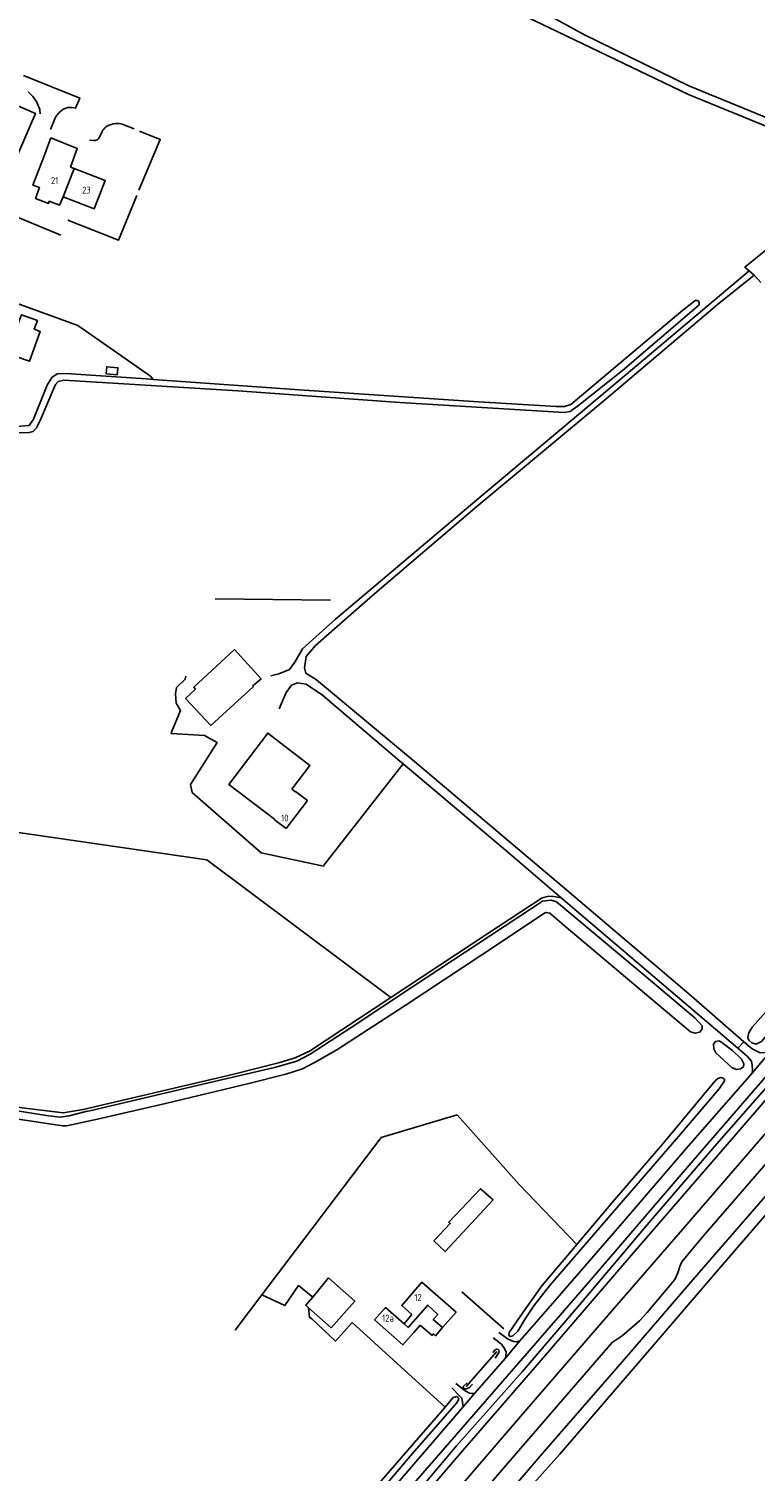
# Model space of a CAD drawing. Header units: metres. Extents: x 226218 to 240385, y 439369 to 449677.
# Tile 111 of 256: x 231044 to 231307, y 442100 to 442622. Entities that reach past the tile are written whole.
import ezdxf

# ---------------------------------------------------------------- set-up
doc = ezdxf.new("R2010")
doc.units = ezdxf.units.M
doc.header["$MEASUREMENT"] = 0
for name, color, linetype in [('DAKRAND', 4, 'Continuous'), ('DAKRAND-BYG', 4, 'Continuous'), ('HEG', 253, 'Continuous'), ('HEK', 253, 'Continuous'), ('HOOFDGEBOUW', 4, 'Continuous'), ('HOUTWAL', 253, 'Continuous'), ('HUISNUMMER', 253, 'Continuous'), ('INSTEEKSLOOT', 153, 'Continuous'), ('KANTVERH', 253, 'Continuous'), ('MIDSLTGREPPEL', 253, 'Continuous'), ('OVERIGEAFSCH', 253, 'Continuous'), ('RASTER', 253, 'Continuous'), ('TUSSENMUUR', 253, 'Continuous')]:
    doc.layers.add(name, color=color, linetype=linetype)
doc.styles.get("Standard").update_dxf_attribs({"font": 'iso.shx'})

msp = doc.modelspace()

# ---------------------------------------------------------------- linework, layer by layer
at = {"layer": 'DAKRAND'}
for p, q in [((231179.97, 442153.66), (231182.86, 442157.07)), ((231183.54, 442150.51), (231185.84, 442153.24))]:
    msp.add_line(p, q, dxfattribs=at)
for points in [[(231049.52, 442576.13), (231052.11, 442582.96), (231061.66, 442579.2), (231059.22, 442572.41)], [(231056.55, 442561.67), (231055.28, 442558.68), (231051.54, 442560.06), (231051.25, 442559.28), (231046.59, 442561.1), (231047.93, 442564.98)], [(231031.28, 442506.31), (231035.32, 442517.58), (231040.28, 442515.8), (231041.41, 442518.95), (231047.21, 442516.88), (231046.08, 442513.71), (231048.24, 442512.94), (231044.36, 442502.11), (231039.77, 442503.75), (231039.62, 442503.32), (231031.28, 442506.31)]]:
    msp.add_lwpolyline(points, dxfattribs=at)
at = {"layer": 'DAKRAND-BYG'}
msp.add_line((231145.35, 442159.52), (231153.63, 442152.23), dxfattribs=at)
for points in [[(231039.98, 442576.74), (231027.53, 442582.29), (231033.94, 442597.28), (231046.52, 442591.85), (231039.98, 442576.74)], [(231076.16, 442497.2), (231072.15, 442497.52), (231072.35, 442500.13), (231076.36, 442499.8), (231076.16, 442497.2)], [(231104.45, 442383.43), (231103.88, 442384.18), (231118.55, 442397.73), (231128.24, 442387.14), (231125.23, 442384.59), (231125.44, 442384.37), (231110, 442370.28), (231100.87, 442380.04), (231104.45, 442383.43)], [(231212.24, 442198.51), (231207.64, 442202.6), (231196.2, 442190.43), (231196.69, 442190), (231190.77, 442183.69), (231194.92, 442179.83), (231212.24, 442198.51)], [(231153.63, 442152.23), (231162.18, 442161.91), (231152.69, 442170.28), (231146.9, 442163.39)], [(231146.9, 442163.39), (231144.37, 442160.38), (231145.35, 442159.52)]]:
    msp.add_lwpolyline(points, dxfattribs=at)
at = {"layer": 'HEG'}
for p, q in [((231077.9, 442587.93), (231082.26, 442586.22)), ((231066.08, 442582.22), (231067.71, 442581.99)), ((231069.41, 442582.74), (231070.65, 442585.27)), ((231055.69, 442547.78), (231035.3, 442556.2))]:
    msp.add_line(p, q, dxfattribs=at)
for points in [[(231070.65, 442585.27), (231070.92, 442585.75), (231071.23, 442586.19), (231071.61, 442586.58), (231072.03, 442586.93), (231072.49, 442587.22)], [(231072.49, 442587.22), (231073.21, 442587.56), (231073.96, 442587.84), (231074.74, 442588.04), (231075.53, 442588.17), (231076.33, 442588.22)], [(231076.33, 442588.22), (231076.86, 442588.16), (231077.38, 442588.07), (231077.9, 442587.93)], [(231067.71, 442581.99), (231068.09, 442582.02), (231068.46, 442582.11), (231068.81, 442582.27), (231069.13, 442582.48), (231069.41, 442582.74)], [(231084.2, 442585.39), (231091.68, 442582.46), (231083.94, 442564.12)], [(231083.27, 442562.14), (231076.62, 442546.01), (231058.26, 442553.22)]]:
    msp.add_lwpolyline(points, dxfattribs=at)
at = {"layer": 'HEK'}
msp.add_lwpolyline([(231089.2, 442495.57), (231088.12, 442496.7), (231061.81, 442515.11)], dxfattribs=at)
at = {"layer": 'HOOFDGEBOUW'}
for p, q in [((231060.49, 442571.92), (231059.22, 442572.41)), ((231144.99, 442343.09), (231137.31, 442332.95))]:
    msp.add_line(p, q, dxfattribs=at)
for points in [[(231049.52, 442576.13), (231045.59, 442565.89), (231047.93, 442564.98)], [(231056.55, 442561.67), (231067.79, 442557.35), (231071.72, 442567.6), (231060.49, 442571.92)], [(231137.31, 442332.95), (231132.96, 442336.26), (231133.02, 442336.35), (231116.49, 442348.94), (231130.62, 442367.5), (231145.92, 442355.85), (231139.36, 442347.23), (231140.57, 442346.31), (231140.64, 442346.4), (231144.99, 442343.09)], [(231182.86, 442157.07), (231179.14, 442160.33), (231186.48, 442168.71), (231198.83, 442157.89), (231193.96, 442152.34)], [(231179.97, 442153.66), (231173.25, 442159.59), (231169.29, 442155.1), (231179.58, 442146.02), (231183.54, 442150.51)], [(231193.96, 442152.34), (231191.38, 442149.39), (231190.61, 442150.07), (231190.11, 442149.49), (231185.84, 442153.24)]]:
    msp.add_lwpolyline(points, dxfattribs=at)
at = {"layer": 'HOUTWAL'}
for p, q in [((231061.81, 442515.11), (231034.35, 442525.14)), ((231111.58, 442416.18), (231153.3, 442415.68)), ((231216.1, 442151.82), (231200.92, 442165.26))]:
    msp.add_line(p, q, dxfattribs=at)
at = {"layer": 'INSTEEKSLOOT'}
for p, q in [((231143.83, 442491.7), (231089.2, 442495.57)), ((231066.25, 442230.77), (231064.76, 442230.52))]:
    msp.add_line(p, q, dxfattribs=at)
for points in [[(231089.2, 442495.57), (231086.55, 442495.76), (231057.54, 442497.69), (231054.42, 442497.52), (231052.45, 442496.23), (231050.76, 442493.44), (231045.84, 442481.13), (231044.3, 442478.92), (231041.27, 442478.65), (231017.2, 442478.47), (230973.33, 442478.55), (230932.7, 442478.41), (230930.02, 442478.75), (230929.44, 442479.55), (230929.75, 442481.12), (230935.53, 442491.92), (230946.88, 442511.45), (230951.84, 442520.43)], [(231076.58, 442494.1), (231119.85, 442491.41), (231178.47, 442487.21), (231228.11, 442484.17), (231238.01, 442483.56), (231240.14, 442483.96), (231243.31, 442486.27), (231259.03, 442498.83), (231286.73, 442522.46)], [(231285.22, 442524.04), (231280.96, 442520.6), (231240.37, 442486.52), (231238.08, 442485.78), (231235.03, 442485.74), (231206.92, 442487.38), (231143.83, 442491.7)], [(231285.22, 442524.04), (231285.5, 442524.15), (231285.79, 442524.18), (231286.08, 442524.14), (231286.36, 442524.02), (231286.59, 442523.83), (231286.76, 442523.59), (231286.87, 442523.31), (231286.9, 442523.02), (231286.85, 442522.73), (231286.73, 442522.46)], [(231018.96, 442476.25), (231044.28, 442476.29), (231045.65, 442476.72), (231046.94, 442478), (231048.24, 442480.7), (231053.8, 442493.71), (231054.71, 442494.78), (231056.77, 442495.25), (231076.58, 442494.1)], [(231340.47, 442329.66), (231351.5, 442320.41), (231357.31, 442315.33), (231358.47, 442313.82), (231358.7, 442312.87), (231355.36, 442308.72), (231330.96, 442281.2), (231309.39, 442255.91), (231307.51, 442254.95), (231305.95, 442255.38), (231304.82, 442256.36), (231304.49, 442257.24), (231304.65, 442258.76), (231306.08, 442261.09), (231320.58, 442277.34), (231346.21, 442305.96), (231351.51, 442312.42), (231351.88, 442313.42), (231351.34, 442314.43), (231347.8, 442317.46), (231338.73, 442325.38)], [(231069.04, 442227.74), (231093.64, 442233.49), (231123.8, 442240.63), (231137.17, 442244.05), (231143.22, 442245.99), (231147.76, 442248.37), (231155.64, 442252.86), (231180.36, 442268.94), (231208.13, 442287.26), (231227.93, 442300.38), (231230.57, 442302.18), (231231.35, 442302.61), (231232.8, 442302.3), (231238.7, 442297.31), (231271.58, 442269.49), (231283.7, 442259.39), (231285.44, 442258.88), (231287.07, 442259.29), (231287.91, 442260.43), (231287.88, 442261.59), (231285.39, 442264.33), (231267.66, 442279.29), (231235.2, 442306.44), (231233.3, 442307.06), (231230.13, 442306.7), (231225.47, 442303.49)], [(231225.47, 442303.49), (231183.44, 442275.93), (231160.88, 442260.92), (231146.02, 442251.31), (231141.13, 442248.82), (231133.06, 442246.44), (231109.21, 442240.88), (231066.25, 442230.77)], [(231333.69, 442260.6), (231334.99, 442262.02), (231335.39, 442262.93), (231334.91, 442263.94), (231333.88, 442264.37), (231332.77, 442263.83), (231326.2, 442256.41), (231293.27, 442218.88), (231269.33, 442191.07), (231244.23, 442161.38), (231222.71, 442136.28), (231198.99, 442109.54), (231174.52, 442080.43)], [(231140.78, 442037.19), (231200.47, 442106.91), (231228.9, 442139.72), (231263.63, 442180.16), (231302.39, 442224.92), (231324.48, 442250.48), (231333.69, 442260.6)], [(231295.02, 442255.54), (231294.09, 442256.07), (231292.73, 442255.89), (231292, 442254.91), (231292.17, 442253.25), (231292.94, 442251.83), (231298.81, 442246.4), (231300.52, 442245.76), (231301.8, 442245.94), (231302.87, 442246.7), (231303.01, 442247.77), (231302.17, 442249.46), (231298.89, 442252.61), (231295.02, 442255.54)], [(231054.7, 442225.55), (231041.09, 442227.63), (231004.24, 442233.55), (230962.02, 442240.3), (230926.83, 442246.05), (230908.39, 442248.94)], [(230911.07, 442251.73), (230954.68, 442244.47), (231007.36, 442236), (231051.23, 442229.03), (231055.47, 442228.48)], [(231353.65, 442242.09), (231354.72, 442243.34), (231355.1, 442243.98), (231355.05, 442245), (231354.01, 442246.22), (231352.8, 442246.83), (231351.9, 442246.8), (231351.06, 442246.45), (231348.68, 442244.18), (231333.63, 442226.51), (231314.81, 442204.52), (231286.84, 442172.28), (231259.03, 442140.01), (231230.75, 442107.46), (231205.94, 442078.65)], [(231292.65, 442241.67), (231293.57, 442242.46), (231294.7, 442242.85), (231295.25, 442242.77), (231295.97, 442242.23), (231296.01, 442241.61), (231294.04, 442238.8), (231279.32, 442221.55), (231251.56, 442189.43), (231232.7, 442167.46), (231226.96, 442160.22), (231223.87, 442155.5), (231221.15, 442151.05), (231219.36, 442149.32), (231218.56, 442149.13), (231217.94, 442149.46), (231218.07, 442150.51), (231222.22, 442156.66), (231229.88, 442167.39), (231240.58, 442180.1), (231242.54, 442182.42)], [(231171.47, 442032.03), (231199.55, 442064.66), (231217.84, 442085.7), (231236.23, 442106.43), (231252.59, 442125.36), (231274.86, 442151.27), (231295.32, 442175.09), (231310.67, 442192.83), (231322.72, 442206.8), (231335.52, 442221.46), (231347.62, 442235.29), (231353.65, 442242.09)], [(231242.54, 442182.42), (231255.5, 442197.76), (231273.71, 442218.8), (231287.92, 442235.93), (231292.65, 442241.67)], [(231069.04, 442227.74), (231057.8, 442225.4), (231056.39, 442225.3), (231054.7, 442225.55)], [(231055.47, 442228.48), (231058.68, 442228.93), (231064.76, 442230.52)], [(231212.1, 442143.34), (231213.01, 442144.24), (231213.44, 442144.47), (231214.11, 442144.37), (231214.42, 442144.01), (231214.31, 442143.29), (231212.93, 442141.31)], [(231204.74, 442131.83), (231203.66, 442130.61), (231202.64, 442130.19), (231201.7, 442130.19), (231201.39, 442130.58), (231201.56, 442131.13), (231202.83, 442132.29)], [(231183.07, 442106.72), (231199, 442124.94), (231199.77, 442126.46), (231199.52, 442127.13), (231198.92, 442127.4), (231197.8, 442127.04), (231194.87, 442123.53), (231173.36, 442098.8), (231136.68, 442056.36), (231118.3, 442037.47), (231109.36, 442027.99), (231108.43, 442027.42), (231107.48, 442027.38), (231106.68, 442027.99), (231104.59, 442030.53)], [(231043.43, 441947.22), (231048.42, 441952.34), (231058.13, 441965.75), (231076.3, 441986.57), (231099.93, 442014.5), (231109.78, 442025.57), (231119.48, 442035.86), (231129.81, 442045.51), (231136.84, 442053.08), (231149.16, 442067.61), (231167.87, 442088.86), (231183.07, 442106.72)]]:
    msp.add_lwpolyline(points, dxfattribs=at)
at = {"layer": 'KANTVERH'}
for points in [[(230940.1, 442803.35), (230959.59, 442790.34), (230991.42, 442769.45), (231008.47, 442758.82), (231046.4, 442736.57), (231084.26, 442713.15), (231119.02, 442691.96), (231131.35, 442684.45), (231193.74, 442648.5), (231245.32, 442620.31), (231283.07, 442601.85), (231317.25, 442587.88), (231337.23, 442580.53), (231370.48, 442569.07), (231448.24, 442545.34)], [(230933.49, 442800.44), (230953.46, 442786.7), (230975.45, 442773.02), (231006.26, 442753.97), (231058.34, 442723.26), (231099.1, 442699.47), (231110.03, 442693.35), (231150.49, 442669.36), (231184.42, 442649.11), (231221.12, 442628.41), (231282.93, 442598.64), (231315.48, 442585.37), (231333.1, 442578.68), (231344.83, 442574.67), (231345.23, 442573.91), (231355.92, 442569.9), (231357.19, 442569.98), (231368.33, 442566.47), (231393.86, 442558.61), (231425.61, 442548.82)], [(231042.2, 442605.53), (231062.55, 442597.39), (231061.06, 442593.76), (231059.83, 442593.97), (231058.29, 442593.94), (231056.55, 442593.38), (231054.9, 442591.92), (231053.83, 442590.46), (231051.99, 442586.05)], [(231048.2, 442591.72), (231048.07, 442593.26), (231047.04, 442595.87), (231045.53, 442597.94), (231043.86, 442599.7)], [(231335.9, 442562.49), (231303.43, 442536.18), (231304.89, 442534.81), (231306.75, 442533.27), (231309.21, 442530.66)], [(231304.89, 442534.81), (231260.36, 442497.38), (231206.28, 442452), (231169.87, 442421.24), (231155.13, 442408.79), (231143.17, 442398.08), (231140.41, 442393.24), (231138.46, 442390.56), (231134.65, 442388.93), (231131.74, 442388.23)], [(231303.05, 442255.77), (231283.93, 442272.38), (231238.96, 442310.63), (231183.75, 442357.23), (231148.23, 442386.76), (231144.4, 442389.21), (231143.92, 442391.15), (231144.59, 442395.23), (231147.89, 442399.27), (231168.58, 442417.36), (231205.58, 442448.91), (231253.23, 442488.51), (231293.31, 442522.51), (231306.75, 442533.27)], [(231134.78, 442376.35), (231137.3, 442382.22), (231139.25, 442384.89), (231141.42, 442385.71), (231144.58, 442385.23), (231150.49, 442381.31), (231178.41, 442357.4), (231179.61, 442356.38), (231218.23, 442323.83), (231236.89, 442307.95), (231300.86, 442253.5)], [(231431.17, 442346.65), (231418.04, 442332.67), (231401.99, 442315.06), (231387.17, 442298.73), (231367.52, 442276.41), (231349.95, 442256.61), (231348.17, 442254.42), (231333.1, 442237.08), (231288.34, 442185.36), (231280.55, 442176.17), (231279.82, 442174.44), (231279.13, 442172.19), (231278.03, 442169.76), (231268.07, 442157.74), (231265.24, 442154.71), (231258.93, 442149.31), (231255.39, 442146.98), (231240.49, 442129.73), (231216.88, 442102.41), (231198.97, 442081.57), (231175.4, 442054.47), (231146.21, 442020.7), (231119.64, 441989.93), (231109.55, 441978.27)], [(231387.41, 442336.84), (231372.53, 442320.45), (231348.59, 442293.63), (231313.55, 442253.39), (231306.04, 442244.41), (231282.95, 442218.14), (231259.68, 442190.93), (231234.63, 442162.02), (231221.85, 442147.5), (231216.71, 442141.28), (231205.5, 442128.52), (231201.38, 442123.62), (231182.12, 442101.14), (231163.98, 442080.15), (231139.53, 442051.99), (231122.45, 442032.11), (231107.5, 442014.72), (231087.04, 441990.98), (231064.43, 441964.82), (231046.53, 441944.25), (231044.42, 441943.06), (231041.88, 441942.39)], [(231389.17, 442332.36), (231371.56, 442312.64), (231344.92, 442282.62), (231335.65, 442271.4), (231330.93, 442266.21), (231309.63, 442241.59), (231283.28, 442211.14), (231246.01, 442167.84), (231214.96, 442131.99), (231170.73, 442081.14)], [(231199.96, 442094.28), (231225.21, 442123.66), (231255.36, 442158.45), (231279.2, 442186.07), (231308.3, 442219.65), (231342.76, 442259.62)], [(231306.04, 442244.41), (231306.21, 442245.62), (231306.07, 442247.3), (231305.74, 442248.82), (231304.37, 442250.47), (231300.86, 442253.5), (231303.05, 442255.77), (231306.05, 442253.2), (231308.88, 442251.76), (231310.89, 442251.95), (231313.55, 442253.39)], [(231216.71, 442141.28), (231216.88, 442142.13), (231216.92, 442143.45), (231216.35, 442144.75), (231215.28, 442146.28), (231212.26, 442148.67)], [(231214.27, 442150.53), (231217.67, 442148.07), (231219.61, 442147.26), (231220.65, 442147.21), (231221.85, 442147.5)], [(231201.38, 442123.62), (231201.18, 442125.19), (231200.91, 442126.74), (231200.2, 442127.5), (231197.28, 442130.53)], [(231198.73, 442132.13), (231202.08, 442129.43), (231203.68, 442128.58), (231204.56, 442128.49), (231205.5, 442128.52)]]:
    msp.add_lwpolyline(points, dxfattribs=at)
at = {"layer": 'MIDSLTGREPPEL'}
msp.add_line((231213.57, 442143.71), (231202.45, 442131.04), dxfattribs=at)
at = {"layer": 'OVERIGEAFSCH'}
msp.add_lwpolyline([(231175.23, 442271.78), (231210.36, 442295.02), (231229.96, 442307.85), (231232.36, 442308.44), (231234.28, 442308.38), (231236.89, 442307.95)], dxfattribs=at)
at = {"layer": 'RASTER'}
for p, q in [((231095.82, 442367.91), (231099.04, 442375.75)), ((231179.61, 442356.38), (231151.12, 442319.83)), ((231199.18, 442229.28), (231171.64, 442221.13)), ((231128.52, 442164.2), (231171.64, 442221.13)), ((231118.86, 442151.44), (231128.52, 442164.2))]:
    msp.add_line(p, q, dxfattribs=at)
for points in [[(231101.02, 442388.18), (231100.75, 442386.99), (231097.54, 442383.99), (231097.22, 442381.73), (231097.5, 442378.32), (231099.04, 442375.75)], [(231095.82, 442367.91), (231095.67, 442367.36), (231107.75, 442366.63), (231112.33, 442364.07), (231102.64, 442348.96), (231103.24, 442346.07), (231128.27, 442324.24), (231150.77, 442319.4), (231151.12, 442319.83)], [(230908.81, 442253.5), (231007, 442237.54), (231041.73, 442231.86), (231056.61, 442230.05), (231063.75, 442231.29), (231118.38, 442244.11), (231134.95, 442248.26), (231140.6, 442249.97), (231145.71, 442252.43), (231175.23, 442271.78), (231108.58, 442321.64), (231029.36, 442333.14), (230843.71, 442359.85)], [(231199.18, 442229.28), (231221.65, 442204.16), (231242.54, 442182.42)], [(231146.9, 442163.39), (231141.82, 442167.59), (231136.84, 442160.29), (231128.52, 442164.2)], [(231146.61, 442155.45), (231145.69, 442156.08), (231145.35, 442159.52)], [(231194.87, 442123.53), (231161.14, 442154.17), (231155.21, 442147.46), (231146.61, 442155.45)]]:
    msp.add_lwpolyline(points, dxfattribs=at)
at = {"layer": 'TUSSENMUUR'}
msp.add_line((231056.55, 442561.67), (231060.49, 442571.92), dxfattribs=at)
msp.add_lwpolyline([(231193.96, 442152.34), (231190.56, 442155.21), (231192.2, 442157), (231188.59, 442160.46), (231181.47, 442152.34), (231179.97, 442153.66)], dxfattribs=at)

# ---------------------------------------------------------------- texts
at = {"layer": 'HUISNUMMER'}
for s, p in [('21', (231052.14, 442566.31)), ('23', (231063.42, 442562.84)), ('10', (231135.48, 442335.55)), ('12', (231183.71, 442161.95)), ('12a', (231172.05, 442154.48))]:
    msp.add_text(s, height=2.5, dxfattribs=at).set_placement(p)

doc.saveas('drawing.dxf')
